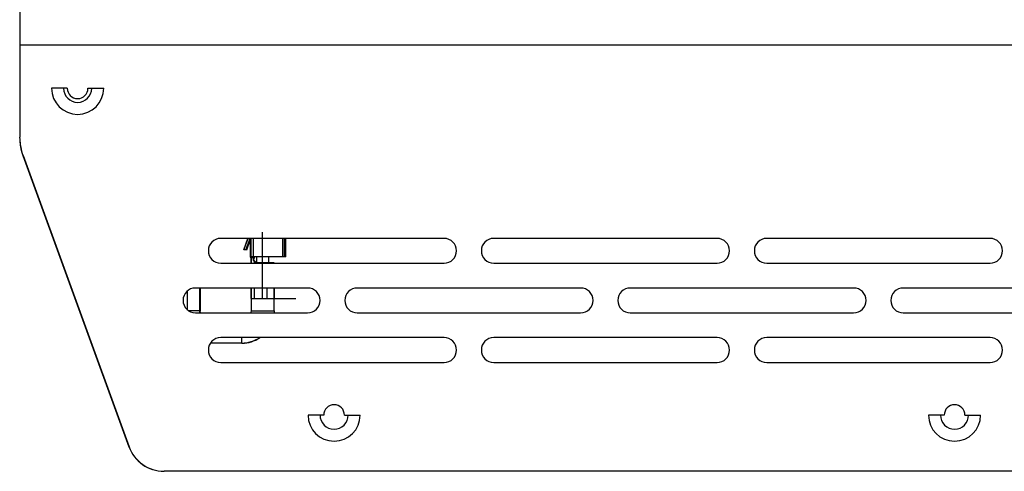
# Model space of a CAD drawing. Header units: millimetres. Extents: x -120 to 136, y -37 to 210.
# Tile 1 of 8: x -120 to -1, y 68 to 123. Entities that reach past the tile are written whole.
import ezdxf

# ---------------------------------------------------------------- set-up
doc = ezdxf.new("R2010")
doc.units = ezdxf.units.MM
doc.header["$PDSIZE"] = -1

msp = doc.modelspace()

# ---------------------------------------------------------------- linework, layer by layer
at = {"color": 7, "linetype": 'Continuous', "lineweight": 25}
for p, q in [((-119.95, 124.04), (-119.95, 108.41)), ((12.55, 119.54), (-119.95, 119.54)), ((-114.2, 114.33), (-116.1, 114.33)), ((-111.7, 114.33), (-109.8, 114.33)), ((-119.56, 106.2), (-106.75, 71)), ((-119.55, 106.2), (-119.56, 106.2)), ((-119.54, 106.2), (-106.73, 71)), ((-68.65, 96.19), (-95.65, 96.19)), ((-92.86, 94.79), (-92.36, 96.19)), ((-92.85, 94.79), (-92.34, 96.19)), ((-92.6, 94.79), (-92.09, 96.19)), ((-92.55, 94.79), (-92.04, 96.19)), ((-92.5, 94.79), (-92.08, 95.96)), ((-92.08, 96.08), (-92.08, 93.94)), ((-92.01, 96.19), (-92.01, 93.94)), ((-91.73, 96.19), (-91.73, 93.94)), ((-88.13, 93.94), (-88.13, 96.19)), ((-87.97, 96.19), (-87.97, 93.94)), ((-87.91, 93.94), (-87.91, 96.19)), ((-87.9, 93.94), (-87.9, 96.19)), ((-87.84, 93.94), (-87.84, 96.19)), ((-87.84, 93.94), (-87.84, 96.19)), ((-87.77, 93.94), (-87.77, 96.19)), ((-87.77, 93.94), (-87.77, 96.19)), ((-35.65, 96.19), (-62.65, 96.19)), ((-2.65, 96.19), (-29.65, 96.19)), ((-92.5, 94.79), (-92.86, 94.79)), ((-95.65, 93.19), (-68.65, 93.19)), ((-87.77, 93.94), (-92.08, 93.94)), ((-92.01, 93.84), (-92.01, 93.19)), ((-91.75, 93.84), (-92.01, 93.84)), ((-91.98, 93.84), (-91.98, 93.19)), ((-91.75, 93.94), (-91.75, 93.91)), ((-91.75, 93.84), (-91.75, 93.74)), ((-91.75, 93.74), (-91.73, 93.74)), ((-91.67, 93.74), (-91.65, 93.74)), ((-91.67, 93.5), (-91.67, 93.74)), ((-91.65, 93.91), (-91.65, 93.94)), ((-91.65, 93.74), (-91.65, 93.84)), ((-91.6, 93.38), (-91.6, 93.19)), ((-91.57, 93.91), (-91.57, 93.94)), ((-91.57, 93.74), (-91.57, 93.84)), ((-91.51, 93.38), (-91.51, 93.32)), ((-91.45, 93.38), (-91.45, 93.34)), ((-91.34, 93.94), (-91.34, 93.25)), ((-89.19, 93.24), (-91.25, 93.24)), ((-90.64, 93.94), (-90.64, 93.24)), ((-90.06, 93.19), (-90.06, 93.24)), ((-89.84, 93.24), (-89.84, 93.94)), ((-89.21, 93.24), (-89.21, 93.19)), ((-89.2, 93.19), (-89.2, 93.24)), ((-89.2, 93.19), (-89.2, 93.24)), ((-89.19, 93.19), (-89.19, 93.24)), ((-62.65, 93.19), (-35.65, 93.19)), ((-29.65, 93.19), (-2.65, 93.19)), ((-99.66, 87.52), (-99.66, 89.85)), ((-85.15, 90.19), (-98.71, 90.19)), ((-98.18, 87.44), (-98.18, 90.19)), ((-98.11, 87.44), (-98.11, 90.19)), ((-92.01, 90.19), (-92.01, 88.94)), ((-91.98, 90.19), (-91.98, 88.94)), ((-91.6, 90.19), (-91.6, 88.94)), ((-90.06, 88.94), (-90.06, 90.19)), ((-89.21, 90.19), (-89.21, 88.94)), ((-89.2, 88.94), (-89.2, 90.19)), ((-89.2, 88.94), (-89.2, 90.19)), ((-89.19, 88.94), (-89.19, 90.19)), ((-52.15, 90.19), (-79.15, 90.19)), ((-19.15, 90.19), (-46.15, 90.19)), ((0.4, 90.19), (-13.15, 90.19)), ((-92.01, 88.94), (-89.19, 88.94)), ((-91.99, 88.94), (-91.99, 87.44)), ((-89.2, 87.44), (-89.2, 88.94)), ((-89.19, 87.44), (-89.19, 88.94)), ((-98.11, 87.44), (-99.54, 87.44)), ((-98.71, 87.19), (-85.15, 87.19)), ((-91.99, 87.44), (-89.19, 87.44)), ((-89.2, 87.44), (-89.2, 87.19)), ((-79.15, 87.19), (-52.15, 87.19)), ((-46.15, 87.19), (-19.15, 87.19)), ((-13.15, 87.19), (0.4, 87.19)), ((-93.07, 83.54), (-96.89, 83.54)), ((-68.65, 84.19), (-95.65, 84.19)), ((-35.65, 84.19), (-62.65, 84.19)), ((-2.65, 84.19), (-29.65, 84.19)), ((-95.65, 81.19), (-68.65, 81.19)), ((-62.65, 81.19), (-35.65, 81.19)), ((-29.65, 81.19), (-2.65, 81.19)), ((-83.2, 74.83), (-85.1, 74.83)), ((-80.7, 74.83), (-78.8, 74.83)), ((-8.2, 74.83), (-10.1, 74.83)), ((-5.7, 74.83), (-3.8, 74.83)), ((-106.75, 71), (-106.74, 71)), ((-102.52, 68.04), (-102.52, 68.04)), ((8.05, 68.04), (-102.5, 68.04))]:
    msp.add_line(p, q, dxfattribs=at)
at = {"color": 7, "linetype": 'Continuous'}
for q in [(-90.59, 96.96), (-90.59, 96.96), (-86.62, 88.94), (-86.59, 88.94)]:
    msp.add_line((-90.59, 88.94), q, dxfattribs=at)
at = {"color": 7, "linetype": 'Continuous', "lineweight": 25, "flags": 128}
for points in [[(-98.15, 87.19), (-98.16, 87.22), (-98.18, 87.44)], [(-98.09, 87.19), (-98.1, 87.22), (-98.12, 87.44)], [(-91.99, 87.44), (-92.01, 87.22), (-92.02, 87.19)]]:
    msp.add_lwpolyline(points, dxfattribs=at)
at = {"color": 7, "linetype": 'Continuous', "lineweight": 25}
for centre, radius, start, end in [((-112.95, 114.33), 3.15, 180, 0), ((-112.95, 114.33), 1.7, 180, 0), ((-112.95, 114.33), 1.25, 180, 0), ((-113.76, 108.41), 6.2, 180, 200.9905), ((-113.45, 108.42), 6.5, 181.4297, 200), ((-95.65, 94.69), 1.5, 90, 270), ((-68.65, 94.69), 1.5, 270, 90), ((-62.65, 94.69), 1.5, 90, 270), ((-35.65, 94.69), 1.5, 270, 90), ((-29.65, 94.69), 1.5, 90, 270), ((-2.65, 94.69), 1.5, 270, 90), ((-91.25, 93.74), 0.499, 225.5136, 269.992), ((-91.24, 93.74), 0.499, 225.5136, 269.992), ((-91.16, 93.74), 0.499, 225.5208, 248.9919), ((-91.15, 93.74), 0.499, 225.5216, 247.1993), ((-91.1, 93.73), 0.495, 225.2849, 241.3115), ((-91.07, 93.73), 0.496, 225.288, 236.6342), ((-98.71, 88.69), 1.5, 90, 270), ((-85.15, 88.69), 1.5, 270, 90), ((-79.15, 88.69), 1.5, 90, 270), ((-52.15, 88.69), 1.5, 270, 90), ((-46.15, 88.69), 1.5, 90, 270), ((-19.15, 88.69), 1.5, 270, 90), ((-13.15, 88.69), 1.5, 90, 270), ((-95.65, 82.69), 1.5, 90, 270), ((-90.63, 84.13), 2.53, 178.5954, 193.4283), ((-93.09, 87.43), 3.89, 270.0036, 303.6069), ((-93.07, 87.37), 3.84, 270.021, 303.8441), ((-68.65, 82.69), 1.5, 270, 90), ((-62.65, 82.69), 1.5, 90, 270), ((-35.65, 82.69), 1.5, 270, 90), ((-29.65, 82.69), 1.5, 90, 270), ((-2.65, 82.69), 1.5, 270, 90), ((-81.95, 74.83), 1.25, 0, 180), ((-6.95, 74.83), 1.25, 0, 180), ((-81.95, 74.83), 3.15, 180, 0), ((-81.95, 74.83), 1.7, 180, 0), ((-6.95, 74.83), 3.15, 180, 0), ((-6.95, 74.83), 1.7, 180, 0), ((-102.52, 72.54), 4.5, 200, 270), ((-102.5, 72.54), 4.5, 200, 270)]:
    msp.add_arc(centre, radius, start, end, dxfattribs=at)
for points, knots in [([(-92.01, 93.84), (-92.02, 93.86), (-92.03, 93.91), (-92.04, 93.93), (-92.05, 93.94)], [0, 0, 0, 0, 0.501326, 1, 1, 1, 1]), ([(-91.98, 93.84), (-91.98, 93.86), (-91.99, 93.91), (-91.99, 93.93), (-92, 93.94)], [0, 0, 0, 0, 0.501326, 1, 1, 1, 1]), ([(-91.73, 93.94), (-91.74, 93.94), (-91.74, 93.94), (-91.75, 93.93), (-91.75, 93.92), (-91.75, 93.91), (-91.75, 93.91)], [0, 0, 0, 0, 0.28143, 0.535711, 0.7716, 1, 1, 1, 1]), ([(-91.75, 93.91), (-91.75, 93.9), (-91.75, 93.88), (-91.75, 93.86), (-91.75, 93.84), (-91.75, 93.84)], [0, 0, 0, 0, 0.504377, 0.748398, 1, 1, 1, 1]), ([(-91.75, 93.74), (-91.75, 93.71), (-91.75, 93.64), (-91.72, 93.56), (-91.69, 93.49), (-91.66, 93.44), (-91.63, 93.4), (-91.6, 93.38)], [0, 0, 0, 0, 0.222803, 0.499385, 0.659582, 0.749412, 1, 1, 1, 1]), ([(-91.73, 93.74), (-91.73, 93.67), (-91.72, 93.58), (-91.66, 93.46), (-91.61, 93.4), (-91.59, 93.38)], [0, 0, 0, 0, 0.499334, 0.776364, 1, 1, 1, 1]), ([(-91.51, 93.38), (-91.53, 93.4), (-91.58, 93.46), (-91.65, 93.58), (-91.66, 93.67), (-91.67, 93.74)], [0, 0, 0, 0, 0.223614, 0.500652, 1, 1, 1, 1]), ([(-91.65, 93.84), (-91.65, 93.84), (-91.65, 93.86), (-91.65, 93.88), (-91.65, 93.9), (-91.65, 93.91)], [0, 0, 0, 0, 0.251602, 0.495623, 1, 1, 1, 1]), ([(-91.5, 93.38), (-91.52, 93.4), (-91.55, 93.44), (-91.59, 93.49), (-91.62, 93.56), (-91.65, 93.64), (-91.65, 93.71), (-91.65, 93.74)], [0, 0, 0, 0, 0.250236, 0.339853, 0.499758, 0.776924, 1, 1, 1, 1]), ([(-91.57, 93.84), (-91.57, 93.84), (-91.57, 93.86), (-91.57, 93.88), (-91.57, 93.9), (-91.57, 93.91)], [0, 0, 0, 0, 0.251602, 0.495623, 1, 1, 1, 1])]:
    msp.add_open_spline(points, degree=3, knots=knots, dxfattribs=at)
at = {"color": 7, "linetype": 'Continuous'}
msp.add_point((-90.59, 88.94), dxfattribs=at)
msp.add_point((-90.59, 88.94), dxfattribs=at)

doc.saveas('drawing.dxf')
